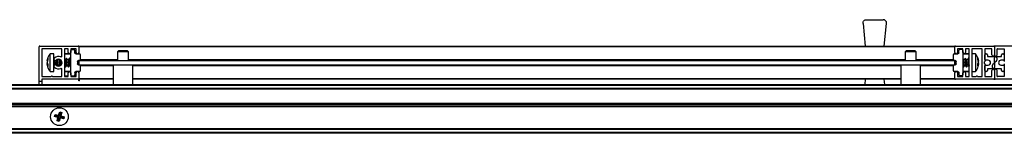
# Model space of a CAD drawing. Header units: millimetres. Extents: x 2748.28 to 2750.03, y 3313.4 to 3313.45.
# Tile 2 of 4: x 2748.7094 to 2749.1551, y 3313.4031 to 3313.4544. Entities that reach past the tile are written whole.
import ezdxf

# ---------------------------------------------------------------- set-up
doc = ezdxf.new("R2010")
doc.units = ezdxf.units.MM
doc.layers.add('SANINDUSA', color=3, linetype='Continuous')

msp = doc.modelspace()

# ---------------------------------------------------------------- linework, layer by layer
at = {"layer": 'SANINDUSA'}
for p, q in [((2749.091143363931, 3313.452726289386), (2749.091135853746, 3313.452876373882)), ((2749.091143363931, 3313.452726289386), (2749.092174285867, 3313.442476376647)), ((2749.092635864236, 3313.454376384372), (2749.100319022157, 3313.454376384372)), ((2749.100780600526, 3313.442476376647), (2749.101811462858, 3313.452726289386)), ((2748.718177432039, 3313.426476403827), (2748.718177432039, 3313.44217638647)), ((2748.718477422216, 3313.442476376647), (2748.735877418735, 3313.442476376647)), ((2748.71937742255, 3313.441176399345), (2748.71937742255, 3313.428776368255)), ((2748.728377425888, 3313.441276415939), (2748.719477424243, 3313.441276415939)), ((2748.724867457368, 3313.438976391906), (2748.723143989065, 3313.438976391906)), ((2748.723143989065, 3313.432586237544), (2748.723143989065, 3313.438976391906)), ((2748.724867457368, 3313.432586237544), (2748.724867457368, 3313.438976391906)), ((2748.72847742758, 3313.43783472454), (2748.72847742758, 3313.441176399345)), ((2748.729677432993, 3313.441176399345), (2748.729677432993, 3313.428776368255)), ((2748.732477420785, 3313.438776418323), (2748.729677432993, 3313.438776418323)), ((2748.731177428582, 3313.441276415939), (2748.729777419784, 3313.441276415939)), ((2748.732477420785, 3313.438976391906), (2748.729877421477, 3313.438976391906)), ((2748.731277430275, 3313.43957637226), (2748.731277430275, 3313.441176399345)), ((2748.732477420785, 3313.441176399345), (2748.732477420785, 3313.43957637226)), ((2748.732477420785, 3313.440976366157), (2748.733886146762, 3313.440951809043)), ((2748.732477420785, 3313.429476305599), (2748.732477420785, 3313.440476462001)), ((2748.73487743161, 3313.441276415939), (2748.732577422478, 3313.441276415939)), ((2748.734377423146, 3313.439467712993), (2748.734377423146, 3313.440451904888)), ((2748.734868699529, 3313.438967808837), (2748.736386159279, 3313.438941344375)), ((2748.734977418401, 3313.43957637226), (2748.734977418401, 3313.441176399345)), ((2748.736177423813, 3313.442476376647), (2749.132677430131, 3313.442476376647)), ((2748.736177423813, 3313.442476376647), (2748.736177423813, 3313.44217638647)), ((2749.132677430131, 3313.44217638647), (2748.736177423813, 3313.44217638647)), ((2748.736177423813, 3313.44217638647), (2748.736177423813, 3313.43957637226)), ((2748.736177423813, 3313.43957637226), (2748.736177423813, 3313.438944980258)), ((2748.736877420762, 3313.436490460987), (2748.736877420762, 3313.438441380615)), ((2748.754177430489, 3313.440376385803), (2748.753677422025, 3313.439876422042)), ((2748.753677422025, 3313.439876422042), (2748.753677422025, 3313.435976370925)), ((2748.756877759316, 3313.439876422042), (2748.753677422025, 3313.439876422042)), ((2748.758177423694, 3313.440376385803), (2748.754177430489, 3313.440376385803)), ((2748.758677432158, 3313.439876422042), (2748.756877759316, 3313.439876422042)), ((2748.758677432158, 3313.439876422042), (2748.758177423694, 3313.440376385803)), ((2748.758677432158, 3313.435976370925), (2748.758677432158, 3313.439876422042)), ((2749.11067741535, 3313.440376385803), (2749.110177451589, 3313.439876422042)), ((2749.110177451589, 3313.439876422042), (2749.110177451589, 3313.435976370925)), ((2749.113377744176, 3313.439876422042), (2749.110177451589, 3313.439876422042)), ((2749.114677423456, 3313.440376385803), (2749.11067741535, 3313.440376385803)), ((2749.115177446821, 3313.439876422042), (2749.113377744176, 3313.439876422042)), ((2749.115177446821, 3313.439876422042), (2749.114677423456, 3313.440376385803)), ((2749.115177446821, 3313.435976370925), (2749.115177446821, 3313.439876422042)), ((2749.131977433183, 3313.438441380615), (2749.131977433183, 3313.436490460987)), ((2749.132468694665, 3313.438941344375), (2749.133986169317, 3313.438967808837)), ((2749.132677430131, 3313.44217638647), (2749.132677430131, 3313.442476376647)), ((2749.132677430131, 3313.43957637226), (2749.132677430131, 3313.44217638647)), ((2749.132677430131, 3313.43957637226), (2749.132677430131, 3313.438944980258)), ((2749.132977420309, 3313.442476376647), (2749.15037744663, 3313.442476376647)), ((2749.133877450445, 3313.441176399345), (2749.133877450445, 3313.43957637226)), ((2749.136277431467, 3313.441276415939), (2749.133977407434, 3313.441276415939)), ((2749.134477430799, 3313.439467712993), (2749.134477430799, 3313.440451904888)), ((2749.136377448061, 3313.440976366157), (2749.134968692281, 3313.440951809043)), ((2749.136377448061, 3313.43957637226), (2749.136377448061, 3313.441176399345)), ((2749.136377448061, 3313.440476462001), (2749.136377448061, 3313.429476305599)), ((2749.138977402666, 3313.438976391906), (2749.136377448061, 3313.438976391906)), ((2749.139177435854, 3313.438776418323), (2749.136377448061, 3313.438776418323)), ((2749.137577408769, 3313.441176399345), (2749.137577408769, 3313.43957637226)), ((2749.13907741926, 3313.441276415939), (2749.137677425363, 3313.441276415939)), ((2749.139177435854, 3313.428776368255), (2749.139177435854, 3313.441176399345)), ((2749.140377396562, 3313.441176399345), (2749.140377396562, 3313.428776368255)), ((2749.14210092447, 3313.438976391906), (2749.140377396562, 3313.438976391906)), ((2749.144977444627, 3313.441276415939), (2749.140477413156, 3313.441276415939)), ((2749.142277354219, 3313.438681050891), (2749.142088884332, 3313.438939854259)), ((2749.14210092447, 3313.438976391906), (2749.14210092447, 3313.430976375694)), ((2749.145077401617, 3313.428776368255), (2749.145077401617, 3313.441176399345)), ((2749.14627742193, 3313.441176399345), (2749.14627742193, 3313.435530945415)), ((2749.14627742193, 3313.43647639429), (2749.14627742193, 3313.438576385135)), ((2749.1493773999, 3313.441276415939), (2749.146377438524, 3313.441276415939)), ((2749.146677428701, 3313.438976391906), (2749.147077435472, 3313.438976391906)), ((2749.147477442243, 3313.438576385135), (2749.147477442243, 3313.437876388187)), ((2749.149477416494, 3313.438576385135), (2749.149477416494, 3313.441176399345)), ((2749.150677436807, 3313.44217638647), (2749.150677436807, 3313.438576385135)), ((2749.168377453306, 3313.442476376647), (2749.150977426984, 3313.442476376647)), ((2749.151877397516, 3313.438576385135), (2749.151877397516, 3313.441176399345)), ((2749.15197741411, 3313.441276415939), (2749.154977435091, 3313.441276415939)), ((2749.153877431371, 3313.437876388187), (2749.153877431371, 3313.438576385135)), ((2749.154277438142, 3313.438976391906), (2749.154677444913, 3313.438976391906)), ((2749.155077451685, 3313.441176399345), (2749.155077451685, 3313.435530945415)), ((2749.155077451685, 3313.438576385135), (2749.155077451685, 3313.43647639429)), ((2748.721812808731, 3313.435734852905), (2748.722146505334, 3313.43697558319)), ((2748.722146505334, 3313.436398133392), (2748.721812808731, 3313.43508712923)), ((2748.721971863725, 3313.435849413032), (2748.721812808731, 3313.435177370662)), ((2748.721812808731, 3313.43508712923), (2748.722146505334, 3313.434089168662)), ((2748.721963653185, 3313.434272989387), (2748.721812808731, 3313.43486563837)), ((2748.721933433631, 3313.43426571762), (2748.721812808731, 3313.434775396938)), ((2748.722081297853, 3313.43428419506), (2748.721812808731, 3313.434217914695)), ((2748.722146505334, 3313.43331430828), (2748.721812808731, 3313.434217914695)), ((2748.722146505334, 3313.43697558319), (2748.722146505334, 3313.436398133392)), ((2748.722146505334, 3313.434089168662), (2748.722146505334, 3313.43331430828)), ((2748.724868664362, 3313.436614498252), (2748.724867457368, 3313.436636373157)), ((2748.725067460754, 3313.436129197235), (2748.725067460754, 3313.434104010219)), ((2748.725067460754, 3313.434104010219), (2748.725067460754, 3313.43382362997)), ((2748.725725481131, 3313.433915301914), (2748.725767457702, 3313.43412737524)), ((2748.726659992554, 3313.436399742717), (2748.726609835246, 3313.436533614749)), ((2748.727357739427, 3313.436436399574), (2748.726635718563, 3313.436436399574)), ((2748.727029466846, 3313.436575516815), (2748.726978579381, 3313.436436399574)), ((2748.727184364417, 3313.436436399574), (2748.727176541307, 3313.436586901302)), ((2748.727389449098, 3313.436522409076), (2748.727336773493, 3313.436449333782)), ((2748.730157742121, 3313.436436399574), (2748.729677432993, 3313.436436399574)), ((2748.730554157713, 3313.437028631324), (2748.730136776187, 3313.436449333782)), ((2748.730859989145, 3313.436399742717), (2748.730627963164, 3313.437018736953)), ((2748.731557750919, 3313.436436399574), (2748.730835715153, 3313.436436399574)), ((2748.731954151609, 3313.437028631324), (2748.731536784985, 3313.436449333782)), ((2748.732259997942, 3313.436399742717), (2748.732027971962, 3313.437018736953)), ((2748.732477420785, 3313.436436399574), (2748.732235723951, 3313.436436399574)), ((2748.735577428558, 3313.435485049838), (2748.735577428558, 3313.434467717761)), ((2748.736386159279, 3313.435990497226), (2748.736068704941, 3313.435984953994)), ((2748.736068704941, 3313.433967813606), (2748.736386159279, 3313.433962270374)), ((2748.736177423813, 3313.435986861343), (2748.736177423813, 3313.435976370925)), ((2748.736177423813, 3313.435976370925), (2749.132677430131, 3313.435976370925)), ((2748.736177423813, 3313.435976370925), (2748.736177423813, 3313.433976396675)), ((2748.736177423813, 3313.433976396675), (2749.132677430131, 3313.433976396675)), ((2748.736177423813, 3313.433965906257), (2748.736177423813, 3313.433976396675)), ((2748.736877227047, 3313.43647639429), (2748.753677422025, 3313.43647639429)), ((2748.751727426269, 3313.433976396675), (2748.751727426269, 3313.425076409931)), ((2748.758677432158, 3313.43647639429), (2749.110177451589, 3313.43647639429)), ((2748.760627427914, 3313.425076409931), (2748.760627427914, 3313.433976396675)), ((2749.108227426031, 3313.433976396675), (2749.108227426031, 3313.425076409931)), ((2749.115177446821, 3313.43647639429), (2749.131977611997, 3313.43647639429)), ((2749.117127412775, 3313.425076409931), (2749.117127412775, 3313.433976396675)), ((2749.132786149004, 3313.435984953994), (2749.132468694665, 3313.435990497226)), ((2749.132468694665, 3313.433962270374), (2749.132786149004, 3313.433967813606)), ((2749.132677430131, 3313.435986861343), (2749.132677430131, 3313.435976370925)), ((2749.132677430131, 3313.433976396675), (2749.132677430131, 3313.435976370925)), ((2749.132677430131, 3313.433976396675), (2749.132677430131, 3313.433965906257)), ((2749.133277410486, 3313.434467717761), (2749.133277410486, 3313.435485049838)), ((2749.136478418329, 3313.436459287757), (2749.136377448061, 3313.43659470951)), ((2749.137194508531, 3313.436436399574), (2749.136467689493, 3313.436436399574)), ((2749.137402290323, 3313.437029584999), (2749.137175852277, 3313.436407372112)), ((2749.137878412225, 3313.436459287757), (2749.13744806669, 3313.437036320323)), ((2749.138594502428, 3313.436436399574), (2749.137867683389, 3313.436436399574)), ((2749.138802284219, 3313.437029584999), (2749.138575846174, 3313.436407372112)), ((2749.139177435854, 3313.43659470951), (2749.138848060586, 3313.437036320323)), ((2749.143098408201, 3313.437085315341), (2749.143432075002, 3313.435709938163)), ((2749.143098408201, 3313.436629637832), (2749.143098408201, 3313.437085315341)), ((2749.143432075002, 3313.43519876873), (2749.143098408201, 3313.436629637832)), ((2749.143098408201, 3313.434396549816), (2749.143432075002, 3313.43519876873)), ((2749.143098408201, 3313.433544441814), (2749.143098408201, 3313.434396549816)), ((2749.143098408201, 3313.434322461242), (2749.143432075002, 3313.434242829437)), ((2749.143432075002, 3313.434242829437), (2749.143098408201, 3313.433544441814)), ((2749.143252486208, 3313.434766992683), (2749.143432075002, 3313.43475399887)), ((2749.143432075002, 3313.435066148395), (2749.14327471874, 3313.435672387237)), ((2749.143432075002, 3313.434886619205), (2749.14327471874, 3313.434280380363)), ((2749.143432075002, 3313.43475399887), (2749.1433191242, 3313.434269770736)), ((2749.143386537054, 3313.43584220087), (2749.143337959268, 3313.436104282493)), ((2749.143339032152, 3313.433859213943), (2749.143432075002, 3313.434242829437)), ((2749.146259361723, 3313.435473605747), (2749.146031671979, 3313.435148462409)), ((2749.146031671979, 3313.43480430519), (2749.146259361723, 3313.434479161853)), ((2749.14627742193, 3313.434421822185), (2749.14627742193, 3313.428776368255)), ((2749.14777743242, 3313.436076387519), (2749.146677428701, 3313.436076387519)), ((2749.147627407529, 3313.437726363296), (2749.151177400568, 3313.437726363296)), ((2749.14984297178, 3313.434225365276), (2749.150611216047, 3313.434916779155)), ((2749.150677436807, 3313.435065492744), (2749.150677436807, 3313.437226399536)), ((2749.150677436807, 3313.434887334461), (2749.150677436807, 3313.432726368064)), ((2749.151511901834, 3313.435727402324), (2749.150743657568, 3313.435035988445)), ((2749.151177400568, 3313.437726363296), (2749.15372740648, 3313.437726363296)), ((2749.151677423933, 3313.437226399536), (2749.151677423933, 3313.436099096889)), ((2749.154677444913, 3313.436076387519), (2749.153577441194, 3313.436076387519)), ((2749.155077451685, 3313.434421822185), (2749.155077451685, 3313.428776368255)), ((2748.723143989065, 3313.430976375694), (2748.723143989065, 3313.432586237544)), ((2748.723143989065, 3313.430976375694), (2748.724867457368, 3313.430976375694)), ((2748.724867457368, 3313.433316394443), (2748.724869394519, 3313.433344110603)), ((2748.724867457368, 3313.430976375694), (2748.724867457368, 3313.432586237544)), ((2748.726322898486, 3313.433516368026), (2748.726999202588, 3313.433516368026)), ((2748.726619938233, 3313.433416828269), (2748.72665634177, 3313.433516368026)), ((2748.726974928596, 3313.433553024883), (2748.727040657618, 3313.433377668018)), ((2748.72847742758, 3313.428776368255), (2748.72847742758, 3313.43211804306)), ((2748.729677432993, 3313.433516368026), (2748.729799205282, 3313.433516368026)), ((2748.729677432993, 3313.431176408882), (2748.732477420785, 3313.431176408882)), ((2748.729774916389, 3313.433553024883), (2748.73000694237, 3313.432934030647)), ((2748.729877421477, 3313.430976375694), (2748.732477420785, 3313.430976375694)), ((2748.730080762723, 3313.432924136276), (2748.730498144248, 3313.433503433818)), ((2748.730506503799, 3313.433516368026), (2748.731199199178, 3313.433516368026)), ((2748.731174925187, 3313.433553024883), (2748.731406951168, 3313.432934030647)), ((2748.731177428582, 3313.430976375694), (2748.731177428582, 3313.430813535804)), ((2748.731177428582, 3313.430813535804), (2748.731466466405, 3313.430813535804)), ((2748.731277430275, 3313.428776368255), (2748.731277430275, 3313.430376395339)), ((2748.73148077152, 3313.432924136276), (2748.731898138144, 3313.433503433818)), ((2748.731906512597, 3313.433516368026), (2748.732477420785, 3313.433516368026)), ((2748.732288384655, 3313.430813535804), (2748.732477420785, 3313.430813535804)), ((2748.732477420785, 3313.430376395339), (2748.732477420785, 3313.428776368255)), ((2748.734377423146, 3313.430485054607), (2748.734377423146, 3313.429500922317)), ((2748.734506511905, 3313.430813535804), (2748.735166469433, 3313.430813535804)), ((2748.736386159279, 3313.431011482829), (2748.734868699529, 3313.430984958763)), ((2748.734977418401, 3313.428776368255), (2748.734977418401, 3313.430376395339)), ((2748.736177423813, 3313.431007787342), (2748.736177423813, 3313.430376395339)), ((2748.736177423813, 3313.430376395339), (2748.736177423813, 3313.42777638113)), ((2748.751727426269, 3313.43347637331), (2748.736877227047, 3313.43347637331)), ((2748.736877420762, 3313.431511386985), (2748.736877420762, 3313.433462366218)), ((2749.108227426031, 3313.43347637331), (2748.760627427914, 3313.43347637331)), ((2749.131977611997, 3313.43347637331), (2749.117127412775, 3313.43347637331)), ((2749.131977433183, 3313.433462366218), (2749.131977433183, 3313.431511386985)), ((2749.133986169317, 3313.430984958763), (2749.132468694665, 3313.431011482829)), ((2749.132677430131, 3313.431007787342), (2749.132677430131, 3313.430376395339)), ((2749.132677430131, 3313.42777638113), (2749.132677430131, 3313.430376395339)), ((2749.133877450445, 3313.430376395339), (2749.133877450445, 3313.428776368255)), ((2749.134477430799, 3313.430485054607), (2749.134477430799, 3313.429500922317)), ((2749.136377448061, 3313.433224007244), (2749.136606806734, 3313.432916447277)), ((2749.136377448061, 3313.431176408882), (2749.139177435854, 3313.431176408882)), ((2749.136377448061, 3313.430976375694), (2749.138977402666, 3313.430976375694)), ((2749.136377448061, 3313.428776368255), (2749.136377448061, 3313.430376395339)), ((2749.136652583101, 3313.432923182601), (2749.136879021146, 3313.433545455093)), ((2749.136860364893, 3313.433516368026), (2749.13756292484, 3313.433516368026)), ((2749.13757639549, 3313.433493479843), (2749.13800680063, 3313.432916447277)), ((2749.137577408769, 3313.430376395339), (2749.137577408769, 3313.428776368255)), ((2749.138052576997, 3313.432923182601), (2749.138279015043, 3313.433545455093)), ((2749.138260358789, 3313.433516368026), (2749.138962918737, 3313.433516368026)), ((2749.138976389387, 3313.433493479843), (2749.139177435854, 3313.433224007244)), ((2749.140377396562, 3313.430976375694), (2749.14210092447, 3313.430976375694)), ((2749.142106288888, 3313.431032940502), (2749.14247679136, 3313.431515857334)), ((2749.143267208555, 3313.433751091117), (2749.143098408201, 3313.433275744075)), ((2749.143212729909, 3313.433267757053), (2749.143311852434, 3313.433656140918)), ((2749.14627742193, 3313.431376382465), (2749.14627742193, 3313.43347637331)), ((2749.146677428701, 3313.433876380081), (2749.14777743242, 3313.433876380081)), ((2749.147077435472, 3313.430976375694), (2749.146677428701, 3313.430976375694)), ((2749.147477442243, 3313.432076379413), (2749.147477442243, 3313.431376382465)), ((2749.150177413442, 3313.432226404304), (2749.147627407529, 3313.432226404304)), ((2749.149477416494, 3313.428776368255), (2749.149477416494, 3313.431376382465)), ((2749.149677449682, 3313.432726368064), (2749.149677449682, 3313.433853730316)), ((2749.15372740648, 3313.432226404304), (2749.150177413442, 3313.432226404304)), ((2749.150677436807, 3313.431376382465), (2749.150677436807, 3313.42777638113)), ((2749.151877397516, 3313.428776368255), (2749.151877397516, 3313.431376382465)), ((2749.153577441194, 3313.433876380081), (2749.154677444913, 3313.433876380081)), ((2749.153877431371, 3313.431376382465), (2749.153877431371, 3313.432076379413)), ((2749.154677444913, 3313.430976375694), (2749.154277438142, 3313.430976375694)), ((2749.155077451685, 3313.43347637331), (2749.155077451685, 3313.431376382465)), ((2748.321677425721, 3313.425076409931), (2749.979677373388, 3313.425076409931)), ((2748.71937742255, 3313.426476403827), (2748.718177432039, 3313.426476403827)), ((2748.718177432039, 3313.425076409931), (2748.718177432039, 3313.426476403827)), ((2748.71937742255, 3313.427376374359), (2748.71937742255, 3313.426476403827)), ((2748.71937742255, 3313.426476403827), (2748.71937742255, 3313.425076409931)), ((2748.719477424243, 3313.428676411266), (2748.723627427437, 3313.428676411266)), ((2748.735877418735, 3313.427476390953), (2748.719477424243, 3313.427476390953)), ((2748.724227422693, 3313.428676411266), (2748.728377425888, 3313.428676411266)), ((2748.729777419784, 3313.428676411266), (2748.731177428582, 3313.428676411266)), ((2748.731277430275, 3313.428813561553), (2748.729877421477, 3313.428813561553)), ((2748.732477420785, 3313.428976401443), (2748.733886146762, 3313.429000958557)), ((2748.734977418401, 3313.428813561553), (2748.732477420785, 3313.428813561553)), ((2748.732577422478, 3313.428676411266), (2748.73487743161, 3313.428676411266)), ((2748.736177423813, 3313.42777638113), (2748.736177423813, 3313.427476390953)), ((2748.736177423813, 3313.42777638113), (2748.751727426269, 3313.42777638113)), ((2748.751727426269, 3313.427476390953), (2748.736177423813, 3313.427476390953)), ((2748.736177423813, 3313.426813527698), (2748.736177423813, 3313.427476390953)), ((2748.736310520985, 3313.426813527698), (2748.736177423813, 3313.426813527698)), ((2748.736403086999, 3313.426875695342), (2748.736310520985, 3313.426813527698)), ((2748.760627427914, 3313.42777638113), (2749.108227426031, 3313.42777638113)), ((2749.108227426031, 3313.427476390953), (2748.760627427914, 3313.427476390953)), ((2749.092174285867, 3313.427476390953), (2749.091932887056, 3313.425076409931)), ((2749.101021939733, 3313.425076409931), (2749.100780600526, 3313.427476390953)), ((2749.117127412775, 3313.42777638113), (2749.132677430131, 3313.42777638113)), ((2749.132677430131, 3313.427476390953), (2749.117127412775, 3313.427476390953)), ((2749.132677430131, 3313.427476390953), (2749.132677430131, 3313.42777638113)), ((2749.15037744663, 3313.427476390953), (2749.132977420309, 3313.427476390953)), ((2749.133977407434, 3313.428676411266), (2749.136277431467, 3313.428676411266)), ((2749.136377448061, 3313.428976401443), (2749.134968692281, 3313.429000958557)), ((2749.137677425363, 3313.428676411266), (2749.13907741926, 3313.428676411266)), ((2749.140477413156, 3313.428676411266), (2749.142427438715, 3313.428676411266)), ((2749.143027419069, 3313.428676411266), (2749.144977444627, 3313.428676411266)), ((2749.146377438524, 3313.428676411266), (2749.1493773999, 3313.428676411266)), ((2749.168377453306, 3313.427476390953), (2749.150977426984, 3313.427476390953)), ((2749.154977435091, 3313.428676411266), (2749.15197741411, 3313.428676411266)), ((2748.321677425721, 3313.424776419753), (2749.979677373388, 3313.424776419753)), ((2749.979677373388, 3313.423376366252), (2748.321677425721, 3313.423376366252)), ((2749.979677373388, 3313.423076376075), (2748.321677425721, 3313.423076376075)), ((2749.979677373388, 3313.422976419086), (2748.321677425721, 3313.422976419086)), ((2748.321677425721, 3313.416676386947), (2749.979677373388, 3313.416676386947)), ((2748.321677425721, 3313.416576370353), (2749.979677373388, 3313.416576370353)), ((2748.321677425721, 3313.416276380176), (2749.979677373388, 3313.416276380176)), ((2749.979677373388, 3313.415376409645), (2748.321677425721, 3313.415376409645)), ((2749.979677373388, 3313.415076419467), (2748.321677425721, 3313.415076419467)), ((2749.979677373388, 3313.414976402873), (2748.321677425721, 3313.414976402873)), ((2748.723980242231, 3313.412560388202), (2748.723904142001, 3313.412560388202)), ((2748.726999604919, 3313.411243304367), (2748.727480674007, 3313.412761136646)), ((2748.727673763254, 3313.412420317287), (2748.727233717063, 3313.410830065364)), ((2748.727480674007, 3313.412761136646), (2748.727673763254, 3313.412420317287)), ((2748.727480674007, 3313.412761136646), (2748.728412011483, 3313.412503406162)), ((2748.727631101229, 3313.410720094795), (2748.728071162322, 3313.412310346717)), ((2748.728071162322, 3313.412310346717), (2748.727673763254, 3313.412420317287)), ((2748.728412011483, 3313.412503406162), (2748.728044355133, 3313.410954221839)), ((2748.728071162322, 3313.412310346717), (2748.728412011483, 3313.412503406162)), ((2748.730774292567, 3313.412560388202), (2748.730850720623, 3313.412560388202)), ((2748.723504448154, 3313.411576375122), (2748.723506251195, 3313.411576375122)), ((2748.723506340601, 3313.409576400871), (2748.723504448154, 3313.409576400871)), ((2748.723506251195, 3313.411576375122), (2748.723508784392, 3313.411576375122)), ((2748.723508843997, 3313.409576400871), (2748.723506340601, 3313.409576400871)), ((2748.723980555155, 3313.40859238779), (2748.723904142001, 3313.40859238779)), ((2748.72519266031, 3313.410679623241), (2748.725450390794, 3313.411610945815)), ((2748.725533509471, 3313.41087274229), (2748.72519266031, 3313.410679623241)), ((2748.726710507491, 3313.410198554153), (2748.72519266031, 3313.410679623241)), ((2748.725450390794, 3313.411610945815), (2748.726999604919, 3313.411243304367)), ((2748.725450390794, 3313.411610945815), (2748.725643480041, 3313.411270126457)), ((2748.725643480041, 3313.411270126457), (2748.725533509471, 3313.41087274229)), ((2748.727123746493, 3313.410432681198), (2748.725533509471, 3313.41087274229)), ((2748.725643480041, 3313.411270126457), (2748.727233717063, 3313.410830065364)), ((2748.726342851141, 3313.408649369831), (2748.726710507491, 3313.410198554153)), ((2748.726683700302, 3313.408842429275), (2748.726342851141, 3313.408649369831)), ((2748.727274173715, 3313.408391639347), (2748.726342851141, 3313.408649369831)), ((2748.727123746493, 3313.410432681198), (2748.726683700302, 3313.408842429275)), ((2748.726683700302, 3313.408842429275), (2748.727081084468, 3313.408732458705)), ((2748.727123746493, 3313.410432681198), (2748.726710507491, 3313.410198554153)), ((2748.726999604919, 3313.411243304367), (2748.727233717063, 3313.410830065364)), ((2748.727081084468, 3313.408732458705), (2748.72752113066, 3313.410322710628)), ((2748.727274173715, 3313.408391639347), (2748.727081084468, 3313.408732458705)), ((2748.727755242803, 3313.409909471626), (2748.727274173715, 3313.408391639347)), ((2748.72752113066, 3313.410322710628), (2748.727755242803, 3313.409909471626)), ((2748.72752113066, 3313.410322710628), (2748.729111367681, 3313.409882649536)), ((2748.727631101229, 3313.410720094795), (2748.728044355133, 3313.410954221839)), ((2748.727631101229, 3313.410720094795), (2748.729221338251, 3313.410280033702)), ((2748.729304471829, 3313.409541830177), (2748.727755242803, 3313.409909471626)), ((2748.728044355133, 3313.410954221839), (2748.729562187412, 3313.410473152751)), ((2748.729111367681, 3313.409882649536), (2748.729221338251, 3313.410280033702)), ((2748.729304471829, 3313.409541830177), (2748.729111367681, 3313.409882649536)), ((2748.729221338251, 3313.410280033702), (2748.729562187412, 3313.410473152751)), ((2748.729562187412, 3313.410473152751), (2748.729304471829, 3313.409541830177)), ((2748.730850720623, 3313.40859238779), (2748.730774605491, 3313.40859238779)), ((2748.731246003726, 3313.411576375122), (2748.731248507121, 3313.411576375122)), ((2748.731248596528, 3313.409576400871), (2748.73124606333, 3313.409576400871)), ((2748.731248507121, 3313.411576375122), (2748.731250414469, 3313.411576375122)), ((2748.731250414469, 3313.409576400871), (2748.731248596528, 3313.409576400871)), ((2748.321677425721, 3313.405176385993), (2749.979677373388, 3313.405176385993)), ((2749.979677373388, 3313.405076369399), (2748.321677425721, 3313.405076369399)), ((2749.979677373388, 3313.404776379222), (2748.321677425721, 3313.404776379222)), ((2749.979677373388, 3313.403376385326), (2748.321677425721, 3313.403376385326)), ((2749.979677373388, 3313.403076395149), (2748.321677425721, 3313.403076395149))]:
    msp.add_line(p, q, dxfattribs=at)
at = {"layer": 'SANINDUSA', "flags": 128}
for points in [[(2748.726306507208, 3313.433516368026), (2748.72637415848, 3313.433693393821), (2748.72646745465, 3313.434080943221)], [(2748.727328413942, 3313.436436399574), (2748.727340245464, 3313.436453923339), (2748.727393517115, 3313.436425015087), (2748.727412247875, 3313.436177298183), (2748.727393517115, 3313.435749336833), (2748.727340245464, 3313.435207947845), (2748.72726076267, 3313.434637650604), (2748.727167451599, 3313.43412737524)], [(2748.727729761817, 3313.433564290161), (2748.727774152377, 3313.433693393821), (2748.727867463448, 3313.434080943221)], [(2748.730128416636, 3313.436436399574), (2748.730140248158, 3313.436453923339), (2748.730193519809, 3313.436425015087), (2748.730212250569, 3313.436177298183), (2748.730193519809, 3313.435749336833), (2748.730140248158, 3313.435207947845), (2748.730060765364, 3313.434637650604), (2748.729967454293, 3313.43412737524)], [(2748.730498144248, 3313.433503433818), (2748.730574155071, 3313.433693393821), (2748.730667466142, 3313.434080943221)], [(2748.730662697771, 3313.436637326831), (2748.730636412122, 3313.436991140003), (2748.730561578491, 3313.437038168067), (2748.730554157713, 3313.437028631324)], [(2748.731528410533, 3313.436436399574), (2748.731540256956, 3313.436453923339), (2748.731593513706, 3313.436425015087), (2748.731612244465, 3313.436177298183), (2748.731593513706, 3313.435749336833), (2748.731540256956, 3313.435207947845), (2748.731460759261, 3313.434637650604), (2748.73136746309, 3313.43412737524)], [(2748.731898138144, 3313.433503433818), (2748.731974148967, 3313.433693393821), (2748.732067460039, 3313.434080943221)], [(2748.732062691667, 3313.436637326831), (2748.73203642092, 3313.436991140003), (2748.731961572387, 3313.437038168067), (2748.731954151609, 3313.437028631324)], [(2749.136677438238, 3313.434313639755), (2749.136584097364, 3313.434855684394), (2749.136504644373, 3313.435424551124), (2749.13645135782, 3313.435931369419), (2749.136432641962, 3313.436297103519), (2749.13645135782, 3313.436464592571), (2749.136491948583, 3313.436436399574)], [(2749.13744806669, 3313.437036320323), (2749.137408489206, 3313.437042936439), (2749.137382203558, 3313.436803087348)], [(2749.137382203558, 3313.436803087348), (2749.137408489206, 3313.436285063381), (2749.137483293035, 3313.43556784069), (2749.137595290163, 3313.434760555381), (2749.13772743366, 3313.433986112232), (2749.137859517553, 3313.433362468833), (2749.137971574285, 3313.432984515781), (2749.138046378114, 3313.432909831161), (2749.138052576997, 3313.432923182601)], [(2749.138077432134, 3313.434313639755), (2749.13798409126, 3313.434855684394), (2749.137904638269, 3313.435424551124), (2749.137851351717, 3313.435931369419), (2749.137832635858, 3313.436297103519), (2749.137851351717, 3313.436464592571), (2749.13789194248, 3313.436436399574)], [(2749.138848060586, 3313.437036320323), (2749.138808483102, 3313.437042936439), (2749.138782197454, 3313.436803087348)], [(2749.136377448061, 3313.433732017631), (2749.136459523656, 3313.433362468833), (2749.136571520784, 3313.432984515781), (2749.136646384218, 3313.432909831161), (2749.136652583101, 3313.432923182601)]]:
    msp.add_lwpolyline(points, dxfattribs=at)
at = {"layer": 'SANINDUSA'}
msp.add_circle((2748.72737742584, 3313.410576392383), 0.003999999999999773, dxfattribs=at)
for centre, radius, start, end in [((2749.100318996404, 3313.452876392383), 0.001500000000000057, 0, 90), ((2749.100318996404, 3313.452876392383), 0.001499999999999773, 354.2568061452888, 0), ((2748.71847742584, 3313.442176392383), 0.0003000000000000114, 90, 180), ((2748.71947742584, 3313.441176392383), 0.0001000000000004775, 90, 180), ((2748.72837742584, 3313.441176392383), 0.0001000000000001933, 0, 90), ((2748.72977742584, 3313.441176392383), 0.0001000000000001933, 90, 180), ((2748.72987742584, 3313.438776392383), 0.0002000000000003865, 90, 180), ((2748.73117742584, 3313.441176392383), 0.0001000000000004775, 0, 90), ((2748.73187742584, 3313.439576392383), 0.0006000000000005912, 180, 0), ((2748.73257742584, 3313.441176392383), 0.0001000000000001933, 90, 180), ((2748.73387742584, 3313.440451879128), 0.0004999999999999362, 0, 88.99999999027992), ((2748.73487742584, 3313.441176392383), 0.0001000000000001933, 0, 90), ((2748.73557742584, 3313.439576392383), 0.0006000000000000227, 180, 0), ((2748.73587742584, 3313.442176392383), 0.0003000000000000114, 0, 90), ((2748.73637742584, 3313.438441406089), 0.0005000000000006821, 0, 88.99999999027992), ((2749.13247742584, 3313.438441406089), 0.0005000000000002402, 91.0000000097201, 180), ((2749.13297742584, 3313.442176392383), 0.0003000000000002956, 90, 180), ((2749.13327742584, 3313.439576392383), 0.0006000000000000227, 180, 0), ((2749.13397742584, 3313.441176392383), 0.0001000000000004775, 90, 180), ((2749.13497742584, 3313.440451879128), 0.0005000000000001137, 91.0000000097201, 180), ((2749.13627742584, 3313.441176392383), 0.0001000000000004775, 0, 90), ((2749.13697742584, 3313.439576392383), 0.0006000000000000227, 180, 0), ((2749.13767742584, 3313.441176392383), 0.0001000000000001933, 90, 180), ((2749.13897742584, 3313.438776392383), 0.0002000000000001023, 0, 90), ((2749.13907742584, 3313.441176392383), 0.0001000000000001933, 0, 90), ((2749.14047742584, 3313.441176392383), 0.0001000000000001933, 90, 180), ((2749.14497742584, 3313.441176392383), 0.0001000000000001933, 0, 90), ((2749.14637742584, 3313.441176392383), 0.0001000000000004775, 90, 180), ((2749.14667742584, 3313.438576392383), 0.0004000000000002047, 90, 180), ((2749.14707742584, 3313.438576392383), 0.0004000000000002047, 0, 90), ((2749.14937742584, 3313.441176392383), 9.999999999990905e-05, 0, 90), ((2749.15007742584, 3313.438576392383), 0.0006000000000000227, 180, 0), ((2749.15037742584, 3313.442176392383), 0.0003000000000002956, 0, 90), ((2749.15097742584, 3313.442176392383), 0.0003000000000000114, 90, 180), ((2749.15127742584, 3313.438576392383), 0.0006000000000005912, 180, 0), ((2749.15197742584, 3313.441176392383), 9.999999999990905e-05, 90, 180), ((2749.15427742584, 3313.438576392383), 0.0004000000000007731, 90, 180), ((2749.15467742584, 3313.438576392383), 0.0003999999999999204, 0, 90), ((2749.15497742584, 3313.441176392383), 9.999999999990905e-05, 0, 90), ((2748.725467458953, 3313.436576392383), 0.0006000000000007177, 133.3417582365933, 313.3417582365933), ((2748.725467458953, 3313.433376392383), 0.0006000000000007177, 46.65824176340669, 226.6582417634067), ((2748.72697742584, 3313.434976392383), 0.002800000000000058, 67.22602758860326, 133.3417582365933), ((2748.715311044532, 3313.436403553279), 0.01070128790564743, 347.7192964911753, 359.1871725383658), ((2748.72697742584, 3313.434976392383), 0.001599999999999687, 226.6582417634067, 133.3417582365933), ((2748.709301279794, 3313.437212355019), 0.01717453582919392, 347.9895281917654, 357.5915846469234), ((2748.710676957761, 3313.437235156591), 0.01720163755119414, 347.2881402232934, 356.9333994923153), ((2748.72817742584, 3313.437834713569), 0.0002999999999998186, 247.2260275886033, 0), ((2748.72987742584, 3313.436613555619), 0.0002000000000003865, 90, 180), ((2748.722003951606, 3313.43626085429), 0.008666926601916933, 337.4274637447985, 2.489588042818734), ((2748.72340441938, 3313.436260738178), 0.00866645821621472, 337.4270078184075, 2.490491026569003), ((2748.722664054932, 3313.436743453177), 0.01316665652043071, 349.3742232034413, 356.1582488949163), ((2748.716147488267, 3313.437621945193), 0.02015264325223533, 349.5705910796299, 353.6740150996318), ((2748.73637742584, 3313.436490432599), 0.0005000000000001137, 271.0000000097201, 0), ((2748.73637742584, 3313.433462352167), 0.0005000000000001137, 0, 88.99999999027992), ((2749.13247742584, 3313.436490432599), 0.0005000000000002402, 180, 268.9999999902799), ((2749.13247742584, 3313.433462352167), 0.0005000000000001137, 91.0000000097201, 180), ((2749.140041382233, 3313.4345414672), 0.00267851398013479, 185.9782181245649, 203.0327365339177), ((2749.141441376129, 3313.4345414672), 0.002678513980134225, 185.9782181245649, 203.0327365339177), ((2749.15870079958, 3313.437805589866), 0.01994381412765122, 182.8812632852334, 191.7857397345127), ((2749.14627742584, 3313.434976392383), 0.0003000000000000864, 145.0000000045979, 214.9999999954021), ((2749.14617742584, 3313.435530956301), 9.99999999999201e-05, 325.0000000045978, 0), ((2749.14617742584, 3313.434421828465), 9.99999999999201e-05, 0, 34.99999999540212), ((2749.14667742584, 3313.436476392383), 0.0004000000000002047, 180, 270), ((2749.14762742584, 3313.437876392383), 0.0001499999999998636, 180, 270), ((2749.14777742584, 3313.434976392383), 0.001100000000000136, 270, 90), ((2749.15017742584, 3313.433853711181), 0.0005000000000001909, 131.9872125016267, 180), ((2749.15047742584, 3313.435065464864), 0.0002000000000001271, 311.9872125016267, 0), ((2749.15117742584, 3313.437226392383), 0.0005000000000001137, 90, 180), ((2749.15087742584, 3313.434887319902), 0.0002000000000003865, 131.9872125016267, 180), ((2749.15117742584, 3313.437226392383), 0.0005000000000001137, 0, 90), ((2749.15117742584, 3313.436099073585), 0.0005000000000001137, 311.9872125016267, 0), ((2749.15357742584, 3313.434976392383), 0.001100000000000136, 90, 270), ((2749.15372742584, 3313.437876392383), 0.0001499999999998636, 270, 0), ((2749.15467742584, 3313.436476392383), 0.0003999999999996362, 270, 0), ((2749.15517742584, 3313.435530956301), 0.0001000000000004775, 180, 214.9999999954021), ((2749.15517742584, 3313.434421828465), 0.0001000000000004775, 145.0000000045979, 180), ((2748.72697742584, 3313.434976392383), 0.002800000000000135, 226.6582417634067, 292.7739724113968), ((2748.72817742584, 3313.432118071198), 0.0002999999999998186, 0, 112.7739724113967), ((2748.72987742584, 3313.431176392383), 0.0002000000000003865, 180, 270), ((2748.73187742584, 3313.430376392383), 0.0006000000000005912, 0, 180), ((2748.73387742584, 3313.429500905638), 0.0004999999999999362, 271.0000000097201, 0), ((2748.73557742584, 3313.430376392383), 0.0006000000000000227, 0, 180), ((2748.73637742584, 3313.431511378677), 0.0005000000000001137, 271.0000000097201, 0), ((2749.13247742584, 3313.431511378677), 0.0005000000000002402, 180, 268.9999999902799), ((2749.13327742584, 3313.430376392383), 0.0006000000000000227, 0, 180), ((2749.13497742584, 3313.429500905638), 0.0005000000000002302, 180, 268.9999999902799), ((2749.13697742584, 3313.430376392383), 0.0006000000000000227, 0, 180), ((2749.13897742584, 3313.431176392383), 0.0002000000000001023, 270, 0), ((2749.14667742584, 3313.433476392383), 0.0004000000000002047, 90, 180), ((2749.14667742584, 3313.431376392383), 0.0004000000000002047, 180, 270), ((2749.14707742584, 3313.431376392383), 0.0004000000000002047, 270, 0), ((2749.14762742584, 3313.432076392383), 0.0001499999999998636, 90, 180), ((2749.15007742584, 3313.431376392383), 0.0006000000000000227, 0, 180), ((2749.15017742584, 3313.432726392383), 0.0005000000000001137, 180, 270), ((2749.15017742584, 3313.432726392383), 0.0004999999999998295, 270, 0), ((2749.15127742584, 3313.431376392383), 0.0006000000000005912, 0, 180), ((2749.15372742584, 3313.432076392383), 0.000150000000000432, 0, 90), ((2749.15427742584, 3313.431376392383), 0.0004000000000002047, 180, 270), ((2749.15467742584, 3313.433476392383), 0.0004000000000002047, 0, 90), ((2749.15467742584, 3313.431376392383), 0.0004000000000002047, 270, 0), ((2748.71947742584, 3313.428776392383), 0.0001000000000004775, 180, 270), ((2748.71947742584, 3313.427376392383), 0.0001000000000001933, 90, 180), ((2748.72392742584, 3313.428551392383), 0.0003250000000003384, 22.61986493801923, 157.3801350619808), ((2748.72837742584, 3313.428776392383), 9.999999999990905e-05, 270, 0), ((2748.72987742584, 3313.429013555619), 0.0001999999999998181, 180, 270), ((2748.72977742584, 3313.428776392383), 0.0001000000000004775, 180, 270), ((2748.73117742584, 3313.428776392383), 0.0001000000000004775, 270, 0), ((2748.73257742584, 3313.428776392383), 9.999999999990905e-05, 180, 270), ((2748.73487742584, 3313.428776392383), 9.999999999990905e-05, 270, 0), ((2748.73587742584, 3313.427776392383), 0.0003000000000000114, 270, 0), ((2748.726777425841, 3313.430813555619), 0.01039999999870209, 337.7504853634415, 341.283782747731), ((2749.13297742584, 3313.427776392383), 0.0003000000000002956, 180, 270), ((2749.13397742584, 3313.428776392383), 0.0001000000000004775, 180, 270), ((2749.13627742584, 3313.428776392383), 0.0001000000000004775, 270, 0), ((2749.13767742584, 3313.428776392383), 0.0001000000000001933, 180, 270), ((2749.13907742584, 3313.428776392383), 0.0001000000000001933, 270, 0), ((2749.14047742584, 3313.428776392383), 0.0001000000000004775, 180, 270), ((2749.14272742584, 3313.428551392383), 0.0003250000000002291, 22.61986493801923, 157.3801350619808), ((2749.14497742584, 3313.428776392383), 0.0001000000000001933, 270, 0), ((2749.14637742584, 3313.428776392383), 0.0001000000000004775, 180, 270), ((2749.14937742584, 3313.428776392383), 9.999999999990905e-05, 270, 0), ((2749.15037742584, 3313.427776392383), 0.0003000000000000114, 270, 0), ((2749.15097742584, 3313.427776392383), 0.0003000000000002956, 180, 270), ((2749.15197742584, 3313.428776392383), 0.0001000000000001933, 180, 270), ((2749.15497742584, 3313.428776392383), 0.0001000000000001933, 270, 0)]:
    msp.add_arc(centre, radius, start, end, dxfattribs=at)
for centre, major_axis, ratio, start_param, end_param in [((2748.725762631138, 3313.434976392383), (0.0001970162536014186, 0.001459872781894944), 0.09782601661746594, 4.104999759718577, 5.780354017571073), ((2748.727162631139, 3313.434976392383), (0.0001970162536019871, 0.001459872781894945), 0.09782601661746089, 4.104999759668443, 6.296386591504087), ((2748.729962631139, 3313.434976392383), (0.0001970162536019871, 0.001459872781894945), 0.09782601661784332, 4.104999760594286, 6.296386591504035), ((2748.731362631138, 3313.434976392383), (0.0001970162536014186, 0.001459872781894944), 0.09782601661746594, 4.104999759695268, 6.296386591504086), ((2748.735562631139, 3313.434976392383), (0.0001970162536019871, 0.001459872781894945), 0.09782601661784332, 4.258339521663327, 5.433981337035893), ((2749.136682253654, 3313.434976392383), (-0.0002158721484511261, 0.001459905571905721), 0.0769198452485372, 6.271811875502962, 8.313813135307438), ((2749.138082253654, 3313.434976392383), (-0.0002158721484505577, 0.001459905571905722), 0.0769198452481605, 6.271811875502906, 8.31381313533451)]:
    msp.add_ellipse(centre, major_axis=major_axis, ratio=ratio, start_param=start_param, end_param=end_param, dxfattribs=at)
for points, knots in [([(2749.091135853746, 3313.452876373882), (2749.091158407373, 3313.453072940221), (2749.09120351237, 3313.453466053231), (2749.091550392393, 3313.453961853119), (2749.092046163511, 3313.454308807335), (2749.09243929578, 3313.454353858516), (2749.092635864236, 3313.454376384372)], [0, 0, 0, 0, 0.2500102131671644, 0.499995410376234, 0.7499947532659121, 1, 1, 1, 1]), ([(2748.723129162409, 3313.438907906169), (2748.723000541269, 3313.438750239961), (2748.722594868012, 3313.438252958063), (2748.722152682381, 3313.437243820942), (2748.721843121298, 3313.436302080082), (2748.721830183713, 3313.435763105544), (2748.721828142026, 3313.435678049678)], [0, 0, 0, 0, 0.17218014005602, 0.5430590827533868, 0.9278899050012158, 1, 1, 1, 1]), ([(2748.734520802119, 3313.439117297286), (2748.734478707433, 3313.439170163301), (2748.734396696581, 3313.439273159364), (2748.734383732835, 3313.439404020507), (2748.734377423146, 3313.439467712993)], [0, 0, 0, 0, 0.5132818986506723, 1, 1, 1, 1]), ([(2748.734868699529, 3313.438967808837), (2748.734836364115, 3313.43897018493), (2748.734771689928, 3313.438974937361), (2748.734678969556, 3313.439005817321), (2748.734592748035, 3313.439051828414), (2748.734544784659, 3313.439095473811), (2748.734520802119, 3313.439117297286)], [0, 0, 0, 0, 0.2499859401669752, 0.499997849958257, 0.7499900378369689, 1, 1, 1, 1]), ([(2749.134334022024, 3313.439117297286), (2749.134310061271, 3313.43909547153), (2749.134262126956, 3313.439051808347), (2749.134175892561, 3313.439005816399), (2749.134083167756, 3313.438974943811), (2749.134018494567, 3313.438970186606), (2749.133986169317, 3313.438967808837)], [0, 0, 0, 0, 0.2499140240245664, 0.4999616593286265, 0.750068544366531, 1, 1, 1, 1]), ([(2749.134477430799, 3313.439467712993), (2749.134471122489, 3313.439404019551), (2749.134458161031, 3313.439273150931), (2749.134376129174, 3313.439170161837), (2749.134334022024, 3313.439117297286)], [0, 0, 0, 0, 0.4866975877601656, 1, 1, 1, 1]), ([(2749.143340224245, 3313.436091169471), (2749.143308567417, 3313.436318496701), (2749.14321466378, 3313.436992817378), (2749.142802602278, 3313.437969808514), (2749.142328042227, 3313.43862744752), (2749.142117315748, 3313.43891946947)], [0, 0, 0, 0, 0.2204195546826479, 0.6538304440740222, 0.9999999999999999, 0.9999999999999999, 0.9999999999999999, 0.9999999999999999]), ([(2748.721864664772, 3313.434080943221), (2748.721912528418, 3313.433753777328), (2748.722032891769, 3313.432931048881), (2748.722482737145, 3313.431886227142), (2748.72296115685, 3313.431266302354), (2748.723133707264, 3313.431042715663)], [0, 0, 0, 0, 0.296805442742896, 0.7463806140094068, 1, 1, 1, 1]), ([(2748.72646745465, 3313.434080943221), (2748.726491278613, 3313.43422188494), (2748.726538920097, 3313.43450373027), (2748.726601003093, 3313.435008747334), (2748.726647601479, 3313.435501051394), (2748.726671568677, 3313.435890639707), (2748.726677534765, 3313.436172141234), (2748.726672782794, 3313.436352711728), (2748.726657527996, 3313.436383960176), (2748.726651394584, 3313.436396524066)], [0, 0, 0, 0, 0.1659124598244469, 0.3317800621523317, 0.4965719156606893, 0.6598387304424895, 0.7712108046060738, 0.908011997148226, 1, 1, 1, 1]), ([(2748.726999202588, 3313.433521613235), (2748.727012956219, 3313.433533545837), (2748.727041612, 3313.433558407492), (2748.727101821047, 3313.433780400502), (2748.727146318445, 3313.43401564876), (2748.727167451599, 3313.43412737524)], [0, 0, 0, 0, 0.3264189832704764, 0.6800960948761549, 1, 1, 1, 1]), ([(2748.727867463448, 3313.434080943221), (2748.727891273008, 3313.434221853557), (2748.727938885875, 3313.434503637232), (2748.728001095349, 3313.435009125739), (2748.728047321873, 3313.435499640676), (2748.72807148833, 3313.435880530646), (2748.728074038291, 3313.436050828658), (2748.728074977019, 3313.436113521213)], [0, 0, 0, 0, 0.2197623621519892, 0.4394670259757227, 0.6577453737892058, 0.8740043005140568, 1, 1, 1, 1]), ([(2748.729799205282, 3313.433521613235), (2748.729812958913, 3313.433533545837), (2748.729841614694, 3313.433558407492), (2748.729901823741, 3313.433780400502), (2748.729946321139, 3313.43401564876), (2748.729967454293, 3313.43412737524)], [0, 0, 0, 0, 0.3264189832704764, 0.6800960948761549, 1, 1, 1, 1]), ([(2748.730667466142, 3313.434080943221), (2748.730691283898, 3313.43422188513), (2748.730738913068, 3313.434503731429), (2748.730800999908, 3313.435008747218), (2748.730847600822, 3313.435501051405), (2748.730871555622, 3313.435890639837), (2748.730877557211, 3313.436172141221), (2748.730872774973, 3313.436352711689), (2748.73085752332, 3313.436383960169), (2748.730851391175, 3313.436396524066)], [0, 0, 0, 0, 0.1659118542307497, 0.3317795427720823, 0.4965714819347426, 0.6598383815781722, 0.7712105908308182, 0.9080119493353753, 0.9999999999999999, 0.9999999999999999, 0.9999999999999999, 0.9999999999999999]), ([(2748.731199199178, 3313.433521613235), (2748.731212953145, 3313.433533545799), (2748.731241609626, 3313.433558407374), (2748.731301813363, 3313.433780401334), (2748.731346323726, 3313.434015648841), (2748.73136746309, 3313.43412737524)], [0, 0, 0, 0, 0.3264184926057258, 0.6800950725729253, 0.9999999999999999, 0.9999999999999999, 0.9999999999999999, 0.9999999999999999]), ([(2748.732067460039, 3313.434080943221), (2748.732091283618, 3313.43422188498), (2748.732138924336, 3313.434503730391), (2748.732201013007, 3313.435008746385), (2748.732247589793, 3313.435501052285), (2748.732271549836, 3313.435890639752), (2748.732277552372, 3313.436172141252), (2748.732272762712, 3313.436352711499), (2748.73225752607, 3313.436383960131), (2748.732251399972, 3313.436396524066)], [0, 0, 0, 0, 0.165912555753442, 0.3317802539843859, 0.496571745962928, 0.6598386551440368, 0.7712108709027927, 0.9080122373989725, 1, 1, 1, 1]), ([(2748.735577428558, 3313.435485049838), (2748.735583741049, 3313.435548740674), (2748.735596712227, 3313.435679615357), (2748.735678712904, 3313.435782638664), (2748.735720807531, 3313.43583552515)], [0, 0, 0, 0, 0.4866551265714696, 1, 1, 1, 1]), ([(2748.735720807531, 3313.434117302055), (2748.735678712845, 3313.43417016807), (2748.735596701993, 3313.434273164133), (2748.735583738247, 3313.434404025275), (2748.735577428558, 3313.434467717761)], [0, 0, 0, 0, 0.5132818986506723, 1, 1, 1, 1]), ([(2748.735720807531, 3313.43583552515), (2748.735744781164, 3313.435857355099), (2748.735792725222, 3313.435901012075), (2748.73587898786, 3313.435946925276), (2748.735971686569, 3313.435977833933), (2748.736036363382, 3313.435982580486), (2748.736068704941, 3313.435984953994)], [0, 0, 0, 0, 0.2499987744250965, 0.4999640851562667, 0.7499576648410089, 1, 1, 1, 1]), ([(2748.736068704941, 3313.433967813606), (2748.736036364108, 3313.433970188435), (2748.735971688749, 3313.433974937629), (2748.735878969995, 3313.434005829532), (2748.735792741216, 3313.434051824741), (2748.73574478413, 3313.434095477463), (2748.735720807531, 3313.434117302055)], [0, 0, 0, 0, 0.2500238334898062, 0.4999989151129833, 0.7500197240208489, 0.9999999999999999, 0.9999999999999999, 0.9999999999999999, 0.9999999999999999]), ([(2749.132786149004, 3313.435984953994), (2749.132818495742, 3313.435982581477), (2749.132883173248, 3313.435977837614), (2749.13297587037, 3313.435946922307), (2749.133062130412, 3313.435901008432), (2749.133110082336, 3313.435857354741), (2749.133134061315, 3313.43583552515)], [0, 0, 0, 0, 0.2500727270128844, 0.5000219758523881, 0.7499795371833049, 1, 1, 1, 1]), ([(2749.133134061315, 3313.434117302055), (2749.13311007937, 3313.434095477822), (2749.133062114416, 3313.434051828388), (2749.132975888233, 3313.434005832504), (2749.132883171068, 3313.433974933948), (2749.132818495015, 3313.433970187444), (2749.132786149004, 3313.433967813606)], [0, 0, 0, 0, 0.2500019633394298, 0.500015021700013, 0.7499457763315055, 1, 1, 1, 1]), ([(2749.133134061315, 3313.43583552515), (2749.133176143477, 3313.4357826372), (2749.133258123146, 3313.435679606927), (2749.133271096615, 3313.435548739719), (2749.133277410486, 3313.435485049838)], [0, 0, 0, 0, 0.5133243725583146, 0.9999999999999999, 0.9999999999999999, 0.9999999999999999, 0.9999999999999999]), ([(2749.133277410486, 3313.434467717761), (2749.133271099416, 3313.43440402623), (2749.13325813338, 3313.434273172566), (2749.133176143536, 3313.434170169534), (2749.133134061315, 3313.434117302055)], [0, 0, 0, 0, 0.4867386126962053, 1, 1, 1, 1]), ([(2749.136677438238, 3313.434313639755), (2749.13670134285, 3313.434172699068), (2749.136749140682, 3313.433890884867), (2749.136809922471, 3313.433625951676), (2749.136848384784, 3313.433502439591), (2749.136858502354, 3313.433526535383), (2749.136860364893, 3313.433530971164)], [0, 0, 0, 0, 0.3108741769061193, 0.621600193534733, 0.9303405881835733, 1, 1, 1, 1]), ([(2749.137184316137, 3313.436404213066), (2749.137180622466, 3313.436401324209), (2749.137170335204, 3313.436393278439), (2749.137167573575, 3313.436261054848), (2749.137174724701, 3313.436021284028), (2749.137202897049, 3313.435638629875), (2749.137251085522, 3313.435166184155), (2749.13731157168, 3313.434681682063), (2749.137356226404, 3313.434397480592), (2749.137377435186, 3313.434262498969)], [0, 0, 0, 0, 0.0660125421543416, 0.1838518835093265, 0.3286171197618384, 0.4993024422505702, 0.6707586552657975, 0.8436266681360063, 1, 1, 1, 1]), ([(2749.138077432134, 3313.434313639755), (2749.138101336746, 3313.434172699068), (2749.138149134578, 3313.433890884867), (2749.138209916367, 3313.433625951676), (2749.13824837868, 3313.433502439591), (2749.138258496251, 3313.433526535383), (2749.138260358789, 3313.433530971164)], [0, 0, 0, 0, 0.3108741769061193, 0.621600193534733, 0.9303405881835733, 1, 1, 1, 1]), ([(2749.138584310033, 3313.436404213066), (2749.138580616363, 3313.436401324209), (2749.138570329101, 3313.436393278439), (2749.138567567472, 3313.436261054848), (2749.138574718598, 3313.436021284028), (2749.138602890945, 3313.435638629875), (2749.138651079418, 3313.435166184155), (2749.138711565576, 3313.434681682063), (2749.1387562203, 3313.434397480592), (2749.138777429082, 3313.434262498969)], [0, 0, 0, 0, 0.0660125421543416, 0.1838518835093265, 0.3286171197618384, 0.4993024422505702, 0.6707586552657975, 0.8436266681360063, 1, 1, 1, 1]), ([(2748.734377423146, 3313.430485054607), (2748.734383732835, 3313.430548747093), (2748.734396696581, 3313.430679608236), (2748.734478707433, 3313.430782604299), (2748.734520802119, 3313.430835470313)], [0, 0, 0, 0, 0.4867181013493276, 1, 1, 1, 1]), ([(2748.734520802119, 3313.430835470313), (2748.734544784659, 3313.430857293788), (2748.734592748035, 3313.430900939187), (2748.734678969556, 3313.430946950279), (2748.734771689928, 3313.430977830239), (2748.734836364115, 3313.43098258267), (2748.734868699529, 3313.430984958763)], [0, 0, 0, 0, 0.2500099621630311, 0.500002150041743, 0.7500140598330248, 1, 1, 1, 1]), ([(2749.133986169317, 3313.430984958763), (2749.134018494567, 3313.430982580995), (2749.134083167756, 3313.430977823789), (2749.134175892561, 3313.430946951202), (2749.134262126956, 3313.430900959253), (2749.134310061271, 3313.43085729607), (2749.134334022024, 3313.430835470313)], [0, 0, 0, 0, 0.249931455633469, 0.5000383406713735, 0.7500859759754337, 1, 1, 1, 1]), ([(2749.134334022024, 3313.430835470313), (2749.134376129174, 3313.430782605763), (2749.134458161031, 3313.430679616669), (2749.134471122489, 3313.430548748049), (2749.134477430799, 3313.430485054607)], [0, 0, 0, 0, 0.5133024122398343, 1, 1, 1, 1]), ([(2749.142116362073, 3313.431043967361), (2749.142236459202, 3313.431191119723), (2749.142629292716, 3313.431672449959), (2749.143087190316, 3313.432620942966), (2749.143276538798, 3313.433446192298), (2749.143369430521, 3313.433851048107)], [0, 0, 0, 0, 0.1832174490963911, 0.5992978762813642, 1, 1, 1, 1])]:
    msp.add_open_spline(points, degree=3, knots=knots, dxfattribs=at)

doc.saveas('drawing.dxf')
